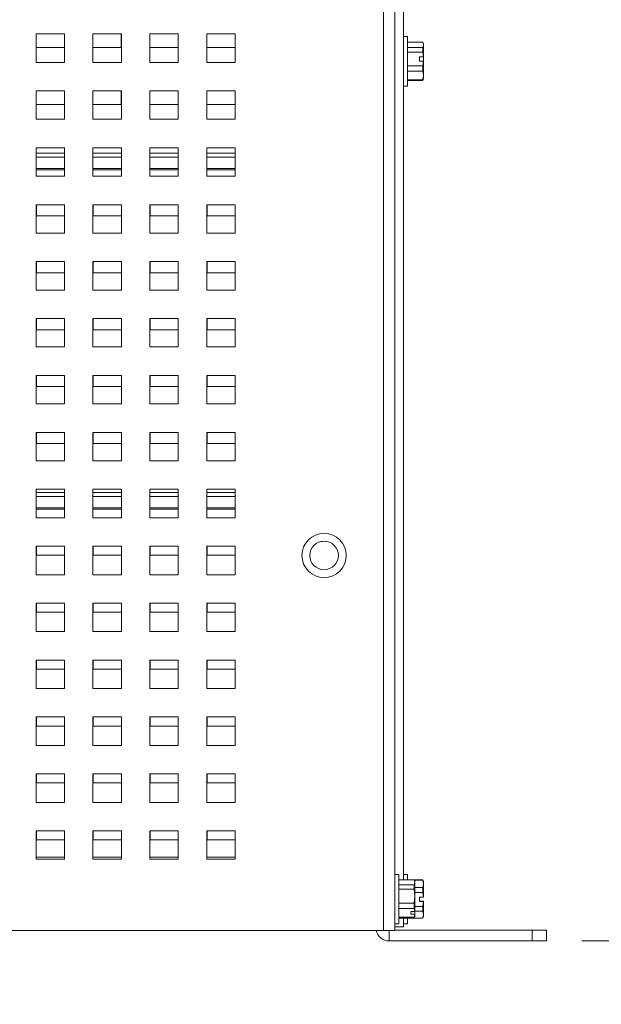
# Model space of a CAD drawing. Header units: inches. Extents: x 0 to 109, y 0 to 85.
# Tile 14 of 60: x 55 to 59, y 15 to 22. Entities that reach past the tile are written whole.
import ezdxf

# ---------------------------------------------------------------- set-up
doc = ezdxf.new("R2010")
doc.units = ezdxf.units.IN
doc.header["$MEASUREMENT"] = 0
doc.styles.add('SLDTEXTSTYLE0', font='GOTHIC.TTF', dxfattribs={"width": 0.913})
doc.dimstyles.new('SLDDIMSTYLE0', dxfattribs={"dimtxt": 0.625, "dimasz": 0.65, "dimexe": 0, "dimexo": 0.0625, "dimgap": 0.15625, "dimtad": 0, "dimtih": 1, "dimtoh": 1, "dimrnd": 1e-09, "dimzin": 12, "dimdsep": 46, "dimtxsty": 'SLDTEXTSTYLE0', "dimsah": 1, "dimcen": 0.09, "dimadec": 0, "dimazin": 3, "dimtfac": 1, "dimtofl": 0, "dimtmove": 0, "dimatfit": 3, "dimfxl": 1, "dimfrac": 2, "dimtolj": 1, "dimtzin": 12, "dimarcsym": 0})
doc.dimstyles.new('SLDDIMSTYLE2', dxfattribs={"dimtxt": 0.625, "dimasz": 0.65, "dimexe": 0, "dimexo": 0.0625, "dimgap": 0.15625, "dimtad": 0, "dimtih": 1, "dimtoh": 1, "dimdec": 3, "dimrnd": 1e-09, "dimzin": 4, "dimdsep": 46, "dimtxsty": 'SLDTEXTSTYLE0', "dimblk1": 'NONE', "dimblk2": 'NONE', "dimsah": 1, "dimcen": 0, "dimadec": 0, "dimazin": 1, "dimtfac": 1, "dimtdec": 3, "dimtofl": 0, "dimtmove": 0, "dimatfit": 3, "dimldrblk": 'NONE', "dimfxl": 1, "dimfrac": 2, "dimtolj": 1, "dimtzin": 12, "dimarcsym": 0})
doc.dimstyles.new('SLDDIMSTYLE3', dxfattribs={"dimtxt": 0.625, "dimasz": 0.65, "dimexe": 0, "dimexo": 0.0625, "dimgap": 0.15625, "dimtad": 0, "dimtih": 1, "dimtoh": 1, "dimdec": 3, "dimrnd": 1e-09, "dimzin": 12, "dimdsep": 46, "dimtxsty": 'SLDTEXTSTYLE0', "dimblk1": 'NONE', "dimblk2": 'NONE', "dimsah": 1, "dimcen": 0, "dimadec": 0, "dimazin": 3, "dimtfac": 1, "dimtdec": 3, "dimtofl": 0, "dimtmove": 0, "dimatfit": 3, "dimldrblk": 'NONE', "dimfxl": 1, "dimfrac": 2, "dimtolj": 1, "dimtzin": 12, "dimarcsym": 0})

# ---------------------------------------------------------------- blocks, each defined once
blk = doc.blocks.new('_D_5')
at = {"color": 7, "linetype": 'Continuous', "lineweight": 0, "ltscale": 5}
blk.add_line((59.2861, 62.9704), (60.5361, 62.9704), dxfattribs=at)
at = {"color": 7, "linetype": 'Continuous', "lineweight": 0, "ltscale": 5, "char_height": 0.625, "attachment_point": 1, "style": 'SLDTEXTSTYLE0'}
for s, insert in [('2x', (60.8486, 63.3226)), ('%%c', (61.7105, 63.313)), ('.750', (62.5575, 63.313))]:
    blk.add_mtext(s, dxfattribs=dict(at, insert=insert))
blk = doc.blocks.new('_NONE')
blk = doc.blocks.new('_D_6')
at = {"color": 7, "linetype": 'Continuous', "lineweight": 0, "ltscale": 5}
blk.add_line((59.1721, 53.977), (60.4221, 53.977), dxfattribs=at)
at = {"color": 7, "linetype": 'Continuous', "lineweight": 0, "ltscale": 5, "char_height": 0.625, "attachment_point": 1, "style": 'SLDTEXTSTYLE0'}
for s, insert in [('2x ', (60.7346, 54.3292)), ('%%c', (61.8275, 54.3197)), ('.312', (62.6714, 54.3197))]:
    blk.add_mtext(s, dxfattribs=dict(at, insert=insert))
blk = doc.blocks.new('_D_15')
at = {"color": 7, "linetype": 'Continuous', "lineweight": 0, "ltscale": 5}
for p, q in [((56.7048, 27.9879), (61.4395, 27.9879)), ((60.8145, 27.9879), (60.8145, 22.1213)), ((60.8145, 15.7302), (60.8145, 21.2098)), ((58.7698, 15.7302), (61.4395, 15.7302))]:
    blk.add_line(p, q, dxfattribs=at)
for points in [[(60.8145, 27.9879), (60.7145, 27.3379), (60.9145, 27.3379)], [(60.8145, 15.7302), (60.9145, 16.3802), (60.7145, 16.3802)]]:
    blk.add_solid(points, dxfattribs=at)
at = {"color": 7, "linetype": 'Continuous', "lineweight": 0, "ltscale": 5, "insert": (59.7892, 22.0082), "char_height": 0.625, "attachment_point": 1, "style": 'SLDTEXTSTYLE0'}
blk.add_mtext('12.26', dxfattribs=at)

msp = doc.modelspace()

# ---------------------------------------------------------------- linework, layer by layer
at = {"color": 7, "linetype": 'Continuous', "lineweight": 15, "ltscale": 5}
for p, q in [((57.4546, 28.6789), (57.4546, 15.8039)), ((57.3748, 15.8039), (57.3748, 28.5991)), ((57.5148, 16.1583), (57.5148, 28.5981)), ((57.455, 16.1979), (57.455, 26.8509)), ((55.1325, 22.1039), (54.9325, 22.1039)), ((54.9325, 22.1039), (54.9325, 21.9039)), ((55.1318, 22.0081), (55.1318, 22.1039)), ((55.1325, 21.9039), (55.1325, 22.1039)), ((55.5325, 22.1039), (55.3325, 22.1039)), ((55.3325, 22.1039), (55.3325, 21.9039)), ((55.5318, 22.0081), (55.5318, 22.1039)), ((55.5325, 21.9039), (55.5325, 22.1039)), ((55.9325, 22.1039), (55.7325, 22.1039)), ((55.7325, 22.1039), (55.7325, 21.9039)), ((55.9318, 22.0081), (55.9318, 22.1039)), ((55.9325, 21.9039), (55.9325, 22.1039)), ((56.3325, 22.1039), (56.1325, 22.1039)), ((56.1325, 22.1039), (56.1325, 21.9039)), ((56.3318, 22.0081), (56.3318, 22.1039)), ((56.3325, 21.9039), (56.3325, 22.1039)), ((57.543, 22.0849), (57.5148, 22.0849)), ((57.543, 21.7369), (57.543, 22.0849)), ((54.9325, 22.0081), (55.1318, 22.0081)), ((55.3325, 22.0081), (55.5318, 22.0081)), ((55.7325, 22.0081), (55.9318, 22.0081)), ((56.1325, 22.0081), (56.3318, 22.0081)), ((57.6514, 22.0453), (57.543, 22.0453)), ((57.543, 22.0078), (57.6514, 22.0078)), ((57.6558, 22.0359), (57.6514, 22.0453)), ((57.6558, 22.0266), (57.6514, 22.0453)), ((57.6514, 22.0078), (57.6558, 22.0266)), ((57.6514, 21.9766), (57.6514, 22.0078)), ((57.6558, 22.0359), (57.6558, 22.0266)), ((57.6558, 22.0266), (57.6558, 21.943)), ((57.455, 21.9856), (57.4546, 21.9863)), ((57.455, 21.9672), (57.4546, 21.9723)), ((57.6514, 21.9766), (57.543, 21.9766)), ((57.6276, 21.9431), (57.6554, 21.9431)), ((57.6276, 21.9431), (57.6276, 21.9122)), ((57.6554, 21.9431), (57.6514, 21.9766)), ((57.6554, 21.9431), (57.6558, 21.943)), ((57.6558, 21.912), (57.6558, 21.943)), ((54.9325, 21.9039), (55.1325, 21.9039)), ((55.3325, 21.9039), (55.5325, 21.9039)), ((55.7325, 21.9039), (55.9325, 21.9039)), ((56.1325, 21.9039), (56.3325, 21.9039)), ((57.455, 21.9099), (57.4546, 21.9163)), ((57.543, 21.8787), (57.6514, 21.8787)), ((57.6276, 21.9122), (57.6554, 21.9122)), ((57.6514, 21.8422), (57.6514, 21.8787)), ((57.6558, 21.912), (57.6554, 21.9122)), ((57.6558, 21.912), (57.6558, 21.812)), ((57.4546, 21.8424), (57.455, 21.8418)), ((57.6514, 21.8422), (57.543, 21.8422)), ((57.6558, 21.812), (57.6514, 21.8422)), ((57.6514, 21.7818), (57.6558, 21.812)), ((57.6558, 21.812), (57.6558, 21.7859)), ((57.5148, 21.7369), (57.543, 21.7369)), ((57.543, 21.7818), (57.6514, 21.7818)), ((57.6514, 21.7765), (57.543, 21.7765)), ((57.6514, 21.7765), (57.6558, 21.7859)), ((57.6514, 21.7765), (57.6514, 21.7818)), ((55.1325, 21.7039), (54.9325, 21.7039)), ((54.9325, 21.7039), (54.9325, 21.5039)), ((55.1318, 21.6081), (55.1318, 21.7039)), ((55.1325, 21.5039), (55.1325, 21.7039)), ((55.5325, 21.7039), (55.3325, 21.7039)), ((55.3325, 21.7039), (55.3325, 21.5039)), ((55.5318, 21.6081), (55.5318, 21.7039)), ((55.5325, 21.5039), (55.5325, 21.7039)), ((55.9325, 21.7039), (55.7325, 21.7039)), ((55.7325, 21.7039), (55.7325, 21.5039)), ((55.9318, 21.6081), (55.9318, 21.7039)), ((55.9325, 21.5039), (55.9325, 21.7039)), ((56.3325, 21.7039), (56.1325, 21.7039)), ((56.1325, 21.7039), (56.1325, 21.5039)), ((56.3318, 21.6081), (56.3318, 21.7039)), ((56.3325, 21.5039), (56.3325, 21.7039)), ((54.9325, 21.6081), (55.1318, 21.6081)), ((55.3325, 21.6081), (55.5318, 21.6081)), ((55.7325, 21.6081), (55.9318, 21.6081)), ((56.1325, 21.6081), (56.3318, 21.6081)), ((54.9325, 21.5039), (55.1325, 21.5039)), ((55.3325, 21.5039), (55.5325, 21.5039)), ((55.7325, 21.5039), (55.9325, 21.5039)), ((56.1325, 21.5039), (56.3325, 21.5039)), ((55.1325, 21.3039), (54.9325, 21.3039)), ((54.9325, 21.3039), (54.9325, 21.1039)), ((55.1325, 21.1039), (55.1325, 21.3039)), ((55.5325, 21.3039), (55.3325, 21.3039)), ((55.3325, 21.3039), (55.3325, 21.1039)), ((55.5325, 21.1039), (55.5325, 21.3039)), ((55.9325, 21.3039), (55.7325, 21.3039)), ((55.7325, 21.3039), (55.7325, 21.1039)), ((55.9325, 21.1039), (55.9325, 21.3039)), ((56.3325, 21.3039), (56.1325, 21.3039)), ((56.1325, 21.3039), (56.1325, 21.1039)), ((56.3325, 21.1039), (56.3325, 21.3039)), ((54.9325, 21.1481), (55.1325, 21.1481)), ((54.9325, 21.1039), (55.1325, 21.1039)), ((55.3325, 21.1481), (55.5325, 21.1481)), ((55.3325, 21.1039), (55.5325, 21.1039)), ((55.7325, 21.1481), (55.9325, 21.1481)), ((55.7325, 21.1039), (55.9325, 21.1039)), ((56.1325, 21.1481), (56.3325, 21.1481)), ((56.1325, 21.1039), (56.3325, 21.1039)), ((55.1325, 20.9039), (54.9325, 20.9039)), ((54.9325, 20.9039), (54.9325, 20.7039)), ((54.9348, 20.9039), (54.9348, 20.8251)), ((55.1325, 20.7039), (55.1325, 20.9039)), ((55.5325, 20.9039), (55.3325, 20.9039)), ((55.3325, 20.9039), (55.3325, 20.7039)), ((55.3348, 20.9039), (55.3348, 20.8251)), ((55.5325, 20.7039), (55.5325, 20.9039)), ((55.9325, 20.9039), (55.7325, 20.9039)), ((55.7325, 20.9039), (55.7325, 20.7039)), ((55.7348, 20.9039), (55.7348, 20.8251)), ((55.9325, 20.7039), (55.9325, 20.9039)), ((56.3325, 20.9039), (56.1325, 20.9039)), ((56.1325, 20.9039), (56.1325, 20.7039)), ((56.1348, 20.9039), (56.1348, 20.8251)), ((56.3325, 20.7039), (56.3325, 20.9039)), ((54.9348, 20.8251), (55.1325, 20.8251)), ((55.3348, 20.8251), (55.5325, 20.8251)), ((55.7348, 20.8251), (55.9325, 20.8251)), ((56.1348, 20.8251), (56.3325, 20.8251)), ((54.9325, 20.7039), (55.1325, 20.7039)), ((55.3325, 20.7039), (55.5325, 20.7039)), ((55.7325, 20.7039), (55.9325, 20.7039)), ((56.1325, 20.7039), (56.3325, 20.7039)), ((55.1325, 20.5039), (54.9325, 20.5039)), ((54.9325, 20.5039), (54.9325, 20.3039)), ((54.9348, 20.5039), (54.9348, 20.4251)), ((55.1325, 20.3039), (55.1325, 20.5039)), ((55.5325, 20.5039), (55.3325, 20.5039)), ((55.3325, 20.5039), (55.3325, 20.3039)), ((55.3348, 20.5039), (55.3348, 20.4251)), ((55.5325, 20.3039), (55.5325, 20.5039)), ((55.9325, 20.5039), (55.7325, 20.5039)), ((55.7325, 20.5039), (55.7325, 20.3039)), ((55.7348, 20.5039), (55.7348, 20.4251)), ((55.9325, 20.3039), (55.9325, 20.5039)), ((56.3325, 20.5039), (56.1325, 20.5039)), ((56.1325, 20.5039), (56.1325, 20.3039)), ((56.1348, 20.5039), (56.1348, 20.4251)), ((56.3325, 20.3039), (56.3325, 20.5039)), ((54.9348, 20.4251), (55.1325, 20.4251)), ((55.3348, 20.4251), (55.5325, 20.4251)), ((55.7348, 20.4251), (55.9325, 20.4251)), ((56.1348, 20.4251), (56.3325, 20.4251)), ((54.9325, 20.3039), (55.1325, 20.3039)), ((55.3325, 20.3039), (55.5325, 20.3039)), ((55.7325, 20.3039), (55.9325, 20.3039)), ((56.1325, 20.3039), (56.3325, 20.3039)), ((55.1325, 20.1039), (54.9325, 20.1039)), ((54.9325, 20.1039), (54.9325, 19.9039)), ((54.9348, 20.1039), (54.9348, 20.0251)), ((55.1325, 19.9039), (55.1325, 20.1039)), ((55.5325, 20.1039), (55.3325, 20.1039)), ((55.3325, 20.1039), (55.3325, 19.9039)), ((55.3348, 20.1039), (55.3348, 20.0251)), ((55.5325, 19.9039), (55.5325, 20.1039)), ((55.9325, 20.1039), (55.7325, 20.1039)), ((55.7325, 20.1039), (55.7325, 19.9039)), ((55.7348, 20.1039), (55.7348, 20.0251)), ((55.9325, 19.9039), (55.9325, 20.1039)), ((56.3325, 20.1039), (56.1325, 20.1039)), ((56.1325, 20.1039), (56.1325, 19.9039)), ((56.1348, 20.1039), (56.1348, 20.0251)), ((56.3325, 19.9039), (56.3325, 20.1039)), ((54.9348, 20.0251), (55.1325, 20.0251)), ((55.3348, 20.0251), (55.5325, 20.0251)), ((55.7348, 20.0251), (55.9325, 20.0251)), ((56.1348, 20.0251), (56.3325, 20.0251)), ((54.9325, 19.9039), (55.1325, 19.9039)), ((55.3325, 19.9039), (55.5325, 19.9039)), ((55.7325, 19.9039), (55.9325, 19.9039)), ((56.1325, 19.9039), (56.3325, 19.9039)), ((55.1325, 19.7039), (54.9325, 19.7039)), ((54.9325, 19.7039), (54.9325, 19.5039)), ((54.9348, 19.7039), (54.9348, 19.6251)), ((55.1325, 19.5039), (55.1325, 19.7039)), ((55.5325, 19.7039), (55.3325, 19.7039)), ((55.3325, 19.7039), (55.3325, 19.5039)), ((55.3348, 19.7039), (55.3348, 19.6251)), ((55.5325, 19.5039), (55.5325, 19.7039)), ((55.9325, 19.7039), (55.7325, 19.7039)), ((55.7325, 19.7039), (55.7325, 19.5039)), ((55.7348, 19.7039), (55.7348, 19.6251)), ((55.9325, 19.5039), (55.9325, 19.7039)), ((56.3325, 19.7039), (56.1325, 19.7039)), ((56.1325, 19.7039), (56.1325, 19.5039)), ((56.1348, 19.7039), (56.1348, 19.6251)), ((56.3325, 19.5039), (56.3325, 19.7039)), ((54.9348, 19.6251), (55.1325, 19.6251)), ((55.3348, 19.6251), (55.5325, 19.6251)), ((55.7348, 19.6251), (55.9325, 19.6251)), ((56.1348, 19.6251), (56.3325, 19.6251)), ((54.9325, 19.5039), (55.1325, 19.5039)), ((55.3325, 19.5039), (55.5325, 19.5039)), ((55.7325, 19.5039), (55.9325, 19.5039)), ((56.1325, 19.5039), (56.3325, 19.5039)), ((55.1325, 19.3039), (54.9325, 19.3039)), ((54.9325, 19.3039), (54.9325, 19.1039)), ((54.9348, 19.3039), (54.9348, 19.2251)), ((55.1325, 19.1039), (55.1325, 19.3039)), ((55.5325, 19.3039), (55.3325, 19.3039)), ((55.3325, 19.3039), (55.3325, 19.1039)), ((55.3348, 19.3039), (55.3348, 19.2251)), ((55.5325, 19.1039), (55.5325, 19.3039)), ((55.9325, 19.3039), (55.7325, 19.3039)), ((55.7325, 19.3039), (55.7325, 19.1039)), ((55.7348, 19.3039), (55.7348, 19.2251)), ((55.9325, 19.1039), (55.9325, 19.3039)), ((56.3325, 19.3039), (56.1325, 19.3039)), ((56.1325, 19.3039), (56.1325, 19.1039)), ((56.1348, 19.3039), (56.1348, 19.2251)), ((56.3325, 19.1039), (56.3325, 19.3039)), ((54.9348, 19.2251), (55.1325, 19.2251)), ((55.3348, 19.2251), (55.5325, 19.2251)), ((55.7348, 19.2251), (55.9325, 19.2251)), ((56.1348, 19.2251), (56.3325, 19.2251)), ((54.9325, 19.1039), (55.1325, 19.1039)), ((55.3325, 19.1039), (55.5325, 19.1039)), ((55.7325, 19.1039), (55.9325, 19.1039)), ((56.1325, 19.1039), (56.3325, 19.1039)), ((55.1325, 18.9039), (54.9325, 18.9039)), ((54.9325, 18.9039), (54.9325, 18.7039)), ((55.1325, 18.7039), (55.1325, 18.9039)), ((55.5325, 18.9039), (55.3325, 18.9039)), ((55.3325, 18.9039), (55.3325, 18.7039)), ((55.5325, 18.7039), (55.5325, 18.9039)), ((55.9325, 18.9039), (55.7325, 18.9039)), ((55.7325, 18.9039), (55.7325, 18.7039)), ((55.9325, 18.7039), (55.9325, 18.9039)), ((56.3325, 18.9039), (56.1325, 18.9039)), ((56.1325, 18.9039), (56.1325, 18.7039)), ((56.3325, 18.7039), (56.3325, 18.9039)), ((54.9325, 18.7641), (55.1325, 18.7641)), ((55.3325, 18.7641), (55.5325, 18.7641)), ((55.7325, 18.7641), (55.9325, 18.7641)), ((56.1325, 18.7641), (56.3325, 18.7641)), ((54.9325, 18.7039), (55.1325, 18.7039)), ((55.3325, 18.7039), (55.5325, 18.7039)), ((55.7325, 18.7039), (55.9325, 18.7039)), ((56.1325, 18.7039), (56.3325, 18.7039)), ((55.1325, 18.5039), (54.9325, 18.5039)), ((54.9325, 18.5039), (54.9325, 18.3039)), ((54.9348, 18.5039), (54.9348, 18.4401)), ((55.1325, 18.3039), (55.1325, 18.5039)), ((55.5325, 18.5039), (55.3325, 18.5039)), ((55.3325, 18.5039), (55.3325, 18.3039)), ((55.3348, 18.5039), (55.3348, 18.4401)), ((55.5325, 18.3039), (55.5325, 18.5039)), ((55.9325, 18.5039), (55.7325, 18.5039)), ((55.7325, 18.5039), (55.7325, 18.3039)), ((55.7348, 18.5039), (55.7348, 18.4401)), ((55.9325, 18.3039), (55.9325, 18.5039)), ((56.3325, 18.5039), (56.1325, 18.5039)), ((56.1325, 18.5039), (56.1325, 18.3039)), ((56.1348, 18.5039), (56.1348, 18.4401)), ((56.3325, 18.3039), (56.3325, 18.5039)), ((56.9719, 18.5373), (56.9573, 18.5384)), ((54.9348, 18.4401), (55.1325, 18.4401)), ((55.3348, 18.4401), (55.5325, 18.4401)), ((55.7348, 18.4401), (55.9325, 18.4401)), ((56.1348, 18.4401), (56.3325, 18.4401)), ((54.9325, 18.3039), (55.1325, 18.3039)), ((55.3325, 18.3039), (55.5325, 18.3039)), ((55.7325, 18.3039), (55.9325, 18.3039)), ((56.1325, 18.3039), (56.3325, 18.3039)), ((55.1325, 18.1039), (54.9325, 18.1039)), ((54.9325, 18.1039), (54.9325, 17.9039)), ((54.9348, 18.1039), (54.9348, 18.0401)), ((55.1325, 17.9039), (55.1325, 18.1039)), ((55.5325, 18.1039), (55.3325, 18.1039)), ((55.3325, 18.1039), (55.3325, 17.9039)), ((55.3348, 18.1039), (55.3348, 18.0401)), ((55.5325, 17.9039), (55.5325, 18.1039)), ((55.9325, 18.1039), (55.7325, 18.1039)), ((55.7325, 18.1039), (55.7325, 17.9039)), ((55.7348, 18.1039), (55.7348, 18.0401)), ((55.9325, 17.9039), (55.9325, 18.1039)), ((56.3325, 18.1039), (56.1325, 18.1039)), ((56.1325, 18.1039), (56.1325, 17.9039)), ((56.1348, 18.1039), (56.1348, 18.0401)), ((56.3325, 17.9039), (56.3325, 18.1039)), ((54.9348, 18.0401), (55.1325, 18.0401)), ((55.3348, 18.0401), (55.5325, 18.0401)), ((55.7348, 18.0401), (55.9325, 18.0401)), ((56.1348, 18.0401), (56.3325, 18.0401)), ((54.9325, 17.9039), (55.1325, 17.9039)), ((55.3325, 17.9039), (55.5325, 17.9039)), ((55.7325, 17.9039), (55.9325, 17.9039)), ((56.1325, 17.9039), (56.3325, 17.9039)), ((55.1325, 17.7039), (54.9325, 17.7039)), ((54.9325, 17.7039), (54.9325, 17.5039)), ((54.9348, 17.7039), (54.9348, 17.6401)), ((55.1325, 17.5039), (55.1325, 17.7039)), ((55.5325, 17.7039), (55.3325, 17.7039)), ((55.3325, 17.7039), (55.3325, 17.5039)), ((55.3348, 17.7039), (55.3348, 17.6401)), ((55.5325, 17.5039), (55.5325, 17.7039)), ((55.9325, 17.7039), (55.7325, 17.7039)), ((55.7325, 17.7039), (55.7325, 17.5039)), ((55.7348, 17.7039), (55.7348, 17.6401)), ((55.9325, 17.5039), (55.9325, 17.7039)), ((56.3325, 17.7039), (56.1325, 17.7039)), ((56.1325, 17.7039), (56.1325, 17.5039)), ((56.1348, 17.7039), (56.1348, 17.6401)), ((56.3325, 17.5039), (56.3325, 17.7039)), ((54.9348, 17.6401), (55.1325, 17.6401)), ((55.3348, 17.6401), (55.5325, 17.6401)), ((55.7348, 17.6401), (55.9325, 17.6401)), ((56.1348, 17.6401), (56.3325, 17.6401)), ((54.9325, 17.5039), (55.1325, 17.5039)), ((55.3325, 17.5039), (55.5325, 17.5039)), ((55.7325, 17.5039), (55.9325, 17.5039)), ((56.1325, 17.5039), (56.3325, 17.5039)), ((55.1325, 17.3039), (54.9325, 17.3039)), ((54.9325, 17.3039), (54.9325, 17.1039)), ((54.9348, 17.3039), (54.9348, 17.2401)), ((55.1325, 17.1039), (55.1325, 17.3039)), ((55.5325, 17.3039), (55.3325, 17.3039)), ((55.3325, 17.3039), (55.3325, 17.1039)), ((55.3348, 17.3039), (55.3348, 17.2401)), ((55.5325, 17.1039), (55.5325, 17.3039)), ((55.9325, 17.3039), (55.7325, 17.3039)), ((55.7325, 17.3039), (55.7325, 17.1039)), ((55.7348, 17.3039), (55.7348, 17.2401)), ((55.9325, 17.1039), (55.9325, 17.3039)), ((56.3325, 17.3039), (56.1325, 17.3039)), ((56.1325, 17.3039), (56.1325, 17.1039)), ((56.1348, 17.3039), (56.1348, 17.2401)), ((56.3325, 17.1039), (56.3325, 17.3039)), ((54.9348, 17.2401), (55.1325, 17.2401)), ((55.3348, 17.2401), (55.5325, 17.2401)), ((55.7348, 17.2401), (55.9325, 17.2401)), ((56.1348, 17.2401), (56.3325, 17.2401)), ((54.9325, 17.1039), (55.1325, 17.1039)), ((55.3325, 17.1039), (55.5325, 17.1039)), ((55.7325, 17.1039), (55.9325, 17.1039)), ((56.1325, 17.1039), (56.3325, 17.1039)), ((55.1325, 16.9039), (54.9325, 16.9039)), ((54.9325, 16.9039), (54.9325, 16.7039)), ((54.9348, 16.9039), (54.9348, 16.8401)), ((55.1325, 16.7039), (55.1325, 16.9039)), ((55.5325, 16.9039), (55.3325, 16.9039)), ((55.3325, 16.9039), (55.3325, 16.7039)), ((55.3348, 16.9039), (55.3348, 16.8401)), ((55.5325, 16.7039), (55.5325, 16.9039)), ((55.9325, 16.9039), (55.7325, 16.9039)), ((55.7325, 16.9039), (55.7325, 16.7039)), ((55.7348, 16.9039), (55.7348, 16.8401)), ((55.9325, 16.7039), (55.9325, 16.9039)), ((56.3325, 16.9039), (56.1325, 16.9039)), ((56.1325, 16.9039), (56.1325, 16.7039)), ((56.1348, 16.9039), (56.1348, 16.8401)), ((56.3325, 16.7039), (56.3325, 16.9039)), ((54.9348, 16.8401), (55.1325, 16.8401)), ((55.3348, 16.8401), (55.5325, 16.8401)), ((55.7348, 16.8401), (55.9325, 16.8401)), ((56.1348, 16.8401), (56.3325, 16.8401)), ((54.9325, 16.7039), (55.1325, 16.7039)), ((55.3325, 16.7039), (55.5325, 16.7039)), ((55.7325, 16.7039), (55.9325, 16.7039)), ((56.1325, 16.7039), (56.3325, 16.7039)), ((55.1325, 16.5039), (54.9325, 16.5039)), ((54.9325, 16.5039), (54.9325, 16.3039)), ((54.9348, 16.5039), (54.9348, 16.4401)), ((55.1325, 16.3039), (55.1325, 16.5039)), ((55.5325, 16.5039), (55.3325, 16.5039)), ((55.3325, 16.5039), (55.3325, 16.3039)), ((55.3348, 16.5039), (55.3348, 16.4401)), ((55.5325, 16.3039), (55.5325, 16.5039)), ((55.9325, 16.5039), (55.7325, 16.5039)), ((55.7325, 16.5039), (55.7325, 16.3039)), ((55.7348, 16.5039), (55.7348, 16.4401)), ((55.9325, 16.3039), (55.9325, 16.5039)), ((56.3325, 16.5039), (56.1325, 16.5039)), ((56.1325, 16.5039), (56.1325, 16.3039)), ((56.1348, 16.5039), (56.1348, 16.4401)), ((56.3325, 16.3039), (56.3325, 16.5039)), ((54.9348, 16.4401), (55.1325, 16.4401)), ((55.3348, 16.4401), (55.5325, 16.4401)), ((55.7348, 16.4401), (55.9325, 16.4401)), ((56.1348, 16.4401), (56.3325, 16.4401)), ((54.9325, 16.3176), (55.1325, 16.3176)), ((54.9325, 16.3039), (55.1325, 16.3039)), ((55.3325, 16.3176), (55.5325, 16.3176)), ((55.3325, 16.3039), (55.5325, 16.3039)), ((55.7325, 16.3176), (55.9325, 16.3176)), ((55.7325, 16.3039), (55.9325, 16.3039)), ((56.1325, 16.3176), (56.3325, 16.3176)), ((56.1325, 16.3039), (56.3325, 16.3039)), ((57.4828, 16.1979), (57.4546, 16.1979)), ((57.4828, 15.8499), (57.4828, 16.1979)), ((57.543, 16.1979), (57.5148, 16.1979)), ((57.543, 16.1583), (57.543, 16.1979)), ((57.5912, 16.1583), (57.4828, 16.1583)), ((57.4828, 16.1237), (57.5912, 16.1237)), ((57.6514, 16.1583), (57.543, 16.1583)), ((57.5956, 16.141), (57.5912, 16.1583)), ((57.5912, 16.1237), (57.5956, 16.141)), ((57.5912, 16.0932), (57.5912, 16.1237)), ((57.5956, 16.1489), (57.5916, 16.1575)), ((57.6514, 16.1565), (57.5933, 16.1565)), ((57.5956, 16.1489), (57.5956, 16.141)), ((57.5956, 16.141), (57.5956, 16.0445)), ((57.6558, 16.1489), (57.6514, 16.1583)), ((57.6514, 16.1565), (57.6514, 16.1583)), ((57.6558, 16.1312), (57.6514, 16.1565)), ((57.6514, 16.1058), (57.6558, 16.1312)), ((57.6558, 16.1489), (57.6558, 16.1312)), ((57.6558, 16.1312), (57.6558, 16.0376)), ((57.5912, 16.0932), (57.4828, 16.0932)), ((57.5956, 16.0445), (57.5912, 16.0932)), ((57.5956, 16.1058), (57.6514, 16.1058)), ((57.6514, 16.0714), (57.5956, 16.0714)), ((57.6514, 16.0714), (57.6514, 16.1058)), ((57.6554, 16.0376), (57.6514, 16.0714)), ((57.4828, 15.9958), (57.5912, 15.9958)), ((57.5912, 15.9958), (57.5956, 16.0445)), ((57.5912, 15.9588), (57.5912, 15.9958)), ((57.5956, 16.0445), (57.5956, 15.9381)), ((57.6276, 16.0376), (57.6554, 16.0376)), ((57.6276, 16.0376), (57.6276, 16.0064)), ((57.6276, 16.0102), (57.6554, 16.0102)), ((57.6276, 16.0064), (57.6554, 16.0064)), ((57.6554, 16.0376), (57.6558, 16.0376)), ((57.6554, 16.0102), (57.6558, 16.0102)), ((57.6558, 16.0064), (57.6554, 16.0064)), ((57.6558, 16.0064), (57.6558, 16.0102)), ((57.6558, 16.0064), (57.6558, 15.9147)), ((57.5912, 15.9588), (57.4828, 15.9588)), ((57.5674, 15.9373), (57.5952, 15.9373)), ((57.5674, 15.9373), (57.5674, 15.9175)), ((57.5674, 15.9175), (57.5952, 15.9175)), ((57.5952, 15.9373), (57.5912, 15.9588)), ((57.5952, 15.9373), (57.5956, 15.9381)), ((57.5956, 15.9182), (57.5952, 15.9175)), ((57.5956, 15.9726), (57.6514, 15.9726)), ((57.6514, 15.9387), (57.5956, 15.9387)), ((57.5956, 15.9182), (57.5956, 15.9381)), ((57.5956, 15.9182), (57.5956, 15.8989)), ((57.6514, 15.9387), (57.6514, 15.9726)), ((57.6558, 15.9147), (57.6514, 15.9387)), ((57.6514, 15.8907), (57.6558, 15.9147)), ((57.6558, 15.9147), (57.6558, 15.8989)), ((57.4546, 15.8499), (57.4828, 15.8499)), ((57.455, 15.8281), (57.455, 15.8499)), ((57.4828, 15.896), (57.5912, 15.896)), ((57.5912, 15.8895), (57.4828, 15.8895)), ((57.5148, 15.8281), (57.5148, 15.8895)), ((57.5148, 15.8499), (57.543, 15.8499)), ((57.543, 15.8895), (57.6514, 15.8895)), ((57.543, 15.8499), (57.543, 15.8895)), ((57.5912, 15.8895), (57.5912, 15.896)), ((57.5916, 15.8903), (57.5956, 15.8989)), ((57.5918, 15.8907), (57.6514, 15.8907)), ((57.6514, 15.8895), (57.6558, 15.8989)), ((57.6514, 15.8895), (57.6514, 15.8907)), ((57.3748, 15.8039), (40.2898, 15.8039)), ((57.4546, 15.8039), (57.3748, 15.8039)), ((57.455, 15.8281), (57.4546, 15.8281)), ((57.4546, 15.8049), (58.4198, 15.8049)), ((57.5148, 15.8281), (57.455, 15.8281)), ((58.4198, 15.7302), (58.4198, 15.8049)), ((58.4198, 15.8049), (58.5198, 15.8049)), ((58.5198, 15.8049), (58.5198, 15.7302)), ((57.4148, 15.7302), (58.4198, 15.7302)), ((58.5198, 15.7302), (58.4198, 15.7302))]:
    msp.add_line(p, q, dxfattribs=at)
at = {"color": 8, "linetype": 'Continuous', "lineweight": 15, "ltscale": 5}
for p, q in [((55.1325, 21.2654), (54.9325, 21.2654)), ((55.5325, 21.2654), (55.3325, 21.2654)), ((55.9325, 21.2654), (55.7325, 21.2654)), ((56.3325, 21.2654), (56.1325, 21.2654)), ((54.9325, 21.2369), (55.1325, 21.2369)), ((55.3325, 21.2369), (55.5325, 21.2369)), ((55.7325, 21.2369), (55.9325, 21.2369)), ((56.1325, 21.2369), (56.3325, 21.2369)), ((54.9325, 21.1581), (55.1325, 21.1581)), ((55.3325, 21.1581), (55.5325, 21.1581)), ((55.7325, 21.1581), (55.9325, 21.1581)), ((56.1325, 21.1581), (56.3325, 21.1581)), ((55.1325, 18.8814), (54.9325, 18.8814)), ((54.9325, 18.8529), (55.1325, 18.8529)), ((55.5325, 18.8814), (55.3325, 18.8814)), ((55.3325, 18.8529), (55.5325, 18.8529)), ((55.9325, 18.8814), (55.7325, 18.8814)), ((55.7325, 18.8529), (55.9325, 18.8529)), ((56.3325, 18.8814), (56.1325, 18.8814)), ((56.1325, 18.8529), (56.3325, 18.8529)), ((54.9325, 18.7741), (55.1325, 18.7741)), ((55.3325, 18.7741), (55.5325, 18.7741)), ((55.7325, 18.7741), (55.9325, 18.7741)), ((56.1325, 18.7741), (56.3325, 18.7741)), ((57.4148, 15.8039), (57.4148, 15.7302))]:
    msp.add_line(p, q, dxfattribs=at)
at = {"color": 7, "linetype": 'Continuous', "lineweight": 15, "ltscale": 5, "flags": 128}
for points in [[(56.9573, 18.5384), (56.9302, 18.5347), (56.9231, 18.5324)], [(56.8624, 18.471), (56.8589, 18.4584), (56.8568, 18.4369)]]:
    msp.add_lwpolyline(points, dxfattribs=at)
at = {"color": 7, "linetype": 'Continuous', "lineweight": 15, "ltscale": 25}
for radius in [0.156, 0.1005]:
    msp.add_circle((56.9573, 18.4389), radius, dxfattribs=at)
msp.add_arc((57.4148, 15.8249), 0.0947, 192.81201, 270, dxfattribs=at)
at = {"color": 7, "linetype": 'Continuous', "lineweight": 15, "ltscale": 5}
for points, knots in [([(57.6514, 21.8787), (57.6518, 21.8806), (57.6536, 21.8916), (57.6546, 21.9028), (57.6554, 21.9122)], [0, 0, 0, 0, 0.168275, 1, 1, 1, 1]), ([(57.6514, 15.9726), (57.6518, 15.9745), (57.6536, 15.9857), (57.6546, 15.997), (57.6554, 16.0064)], [0, 0, 0, 0, 0.168275, 1, 1, 1, 1]), ([(57.5912, 15.896), (57.5916, 15.8972), (57.5934, 15.9043), (57.5944, 15.9115), (57.5952, 15.9175)], [0, 0, 0, 0, 0.1682745, 1, 1, 1, 1])]:
    msp.add_open_spline(points, degree=3, knots=knots, dxfattribs=at)

# ---------------------------------------------------------------- dimensions: what is measured, and where the dimension line sits
at = {"color": 7, "linetype": 'Continuous', "lineweight": 0, "ltscale": 5}
for p1, text, dimstyle, picture, middle in [((0.514, 0.5454), '2x<>', 'SLDDIMSTYLE2', '_D_5', (62.5005, 62.9704)), ((0.2315, 0.2088), '2x <>', 'SLDDIMSTYLE3', '_D_6', (62.5005, 53.977))]:
    dim = msp.add_diameter_dim_2p(p1=p1, p2=(0, 0), text=text, dimstyle=dimstyle, dxfattribs=at)
    dim.commit()
    dim.dimension.update_dxf_attribs({"geometry": picture, "text_midpoint": middle, "dimtype": 163})
dim = msp.add_linear_dim(base=(60.8145, 15.7302), p1=(56.4548, 27.9879), p2=(58.5198, 15.7302), angle=90, dimstyle='SLDDIMSTYLE0', dxfattribs=at)
dim.commit()
dim.dimension.update_dxf_attribs({"geometry": '_D_15', "text_midpoint": (60.8145, 21.6656), "dimtype": 160})

doc.saveas('drawing.dxf')
